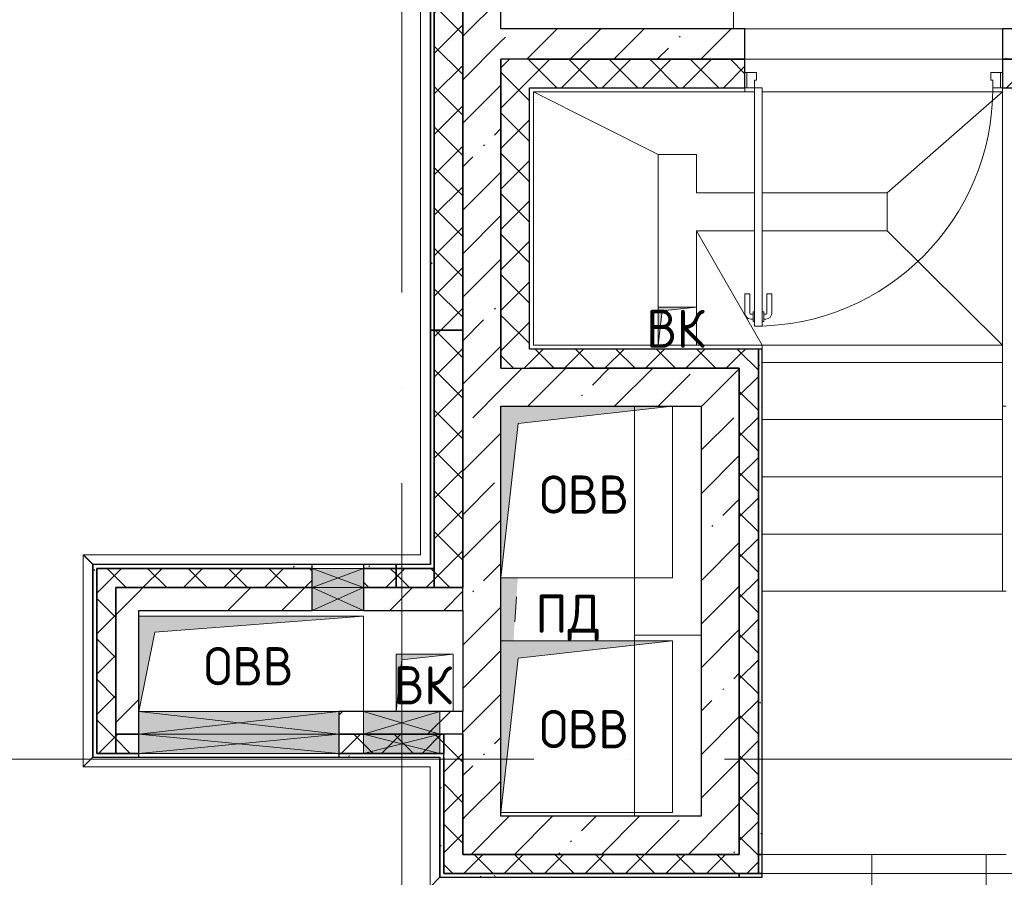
# Model space of a CAD drawing. Header units: millimetres. Extents: x -30540 to 143646, y -11730 to 123410.
# Tile 90 of 114: x 69931 to 75095, y 85180 to 89678. Entities that reach past the tile are written whole.
import ezdxf

# ---------------------------------------------------------------- set-up
doc = ezdxf.new("R2010")
doc.units = ezdxf.units.MM
doc.linetypes.add('ADSK_Линия сетки', pattern=[5000, 4000, -500, 0, -500])
doc.linetypes.add('Штриховая', pattern=[1000, 600, -400])
for name, color, linetype, lineweight in [('A-____-NOTE-TEXT', 7, 'Continuous', 18), ('A-DETL-____-THIN', 7, 'Continuous', 9), ('A-DOOR-____-MCUT', 7, 'Continuous', 9), ('A-DOOR-____-OTLN', 7, 'Continuous', 18), ('A-DOOR-FRAM-MCUT', 7, 'Continuous', 9), ('A-DOOR-OPNG-OTLN', 7, 'Continuous', 18), ('A-FLOR-____-OTLN', 7, 'Continuous', 18), ('A-GENM-____-OTLN', 7, 'Continuous', 18), ('A-GLAZ-____-MCUT', 7, 'Continuous', 9), ('A-GLAZ-____-OTLN', 7, 'Continuous', 18), ('A-ROOF-____-PATT', 7, 'Continuous', 18), ('A-WALL-____-MCUT', 7, 'Continuous', 40), ('A-WALL-____-OTLN', 7, 'Continuous', 18), ('A-WALL-____-PATT', 7, 'Continuous', 40), ('M-EQPM-____-OTLN', 7, 'Continuous', 18), ('S-GRID-____-OTLN', 7, 'Continuous', 9), ('S-STRS-____-OTLN', 7, 'Continuous', 18)]:
    doc.layers.add(name, color=color, linetype=linetype, lineweight=lineweight)
doc.styles.add('GOST Common', font='GOST_Common.ttf', dxfattribs={"height": 200})
pattern_1 = [(45, (0, 0), (-228.0985, 228.0985), []), (45, (228.1, 0), (-228.0985, 228.0985), [403.225, -80.645, 6.706, -73.939])]
pattern_2 = [(45, (0, 0), (-424.264, 424.264), []), (45, (0, 282.8), (-424.264, 424.264), [])]
pattern_3 = [(45, (0, 0), (-106.06602, 106.06602), []), (135, (0, 0), (-106.06602, -106.06602), [])]
pattern_4 = [(0, (0, 0), (406.4, 101.6), [6.706, -298.094, 6.706, -298.094, -1625.6]), (0, (0, 0), (406.4, 101.6), [-609.6, 6.706, -602.894, 6.706, -298.094, -711.2]), (0, (0, 0), (406.4, 101.6), [-1524, 6.706, -196.494, 6.706, -501.294]), (120, (152.4, 50.8), (-291.18818, 301.15272), [6.706, -298.094, 6.706, -298.094, -1625.6]), (120, (152.4, 50.8), (-291.18818, 301.15272), [-609.6, 6.706, -602.894, 6.706, -298.094, -711.2]), (120, (152.4, 50.8), (-291.18818, 301.15272), [-1524, 6.706, -196.494, 6.706, -501.294]), (240, (203.2, 254), (-115.21182, -402.75272), [6.706, -298.094, 6.706, -298.094, -1625.6]), (240, (203.2, 254), (-115.21182, -402.75272), [-609.6, 6.706, -602.894, 6.706, -298.094, -711.2]), (240, (203.2, 254), (-115.21182, -402.75272), [-1524, 6.706, -196.494, 6.706, -501.294])]

# ---------------------------------------------------------------- blocks, each defined once
blk = doc.blocks.new('АР_Отверстие прямоугольное - ВК-7440681-Кровля')
at = {"layer": 'A-GLAZ-____-OTLN', "lineweight": 13, "true_color": 0xf9f9f9}
blk.add_hatch(color=7, dxfattribs=at).paths.add_polyline_path([(-400, -60), (650, -60), (650, 60), (-400, 60)])
at = {"layer": 'A-GLAZ-____-MCUT', "color": 254, "lineweight": 15, "true_color": 0xcccccc}
for p, q in [((-400, 60), (-400, -60)), ((650, 60), (650, -60))]:
    blk.add_line(p, q, dxfattribs=at)
at = {"layer": 'A-GLAZ-____-OTLN', "color": 254, "lineweight": 5, "true_color": 0xcccccc}
for p, q in [((650, 60), (-400, -60)), ((-400, 60), (650, -60))]:
    blk.add_line(p, q, dxfattribs=at)
at = {"layer": 'A-GLAZ-____-OTLN', "color": 254, "lineweight": 13, "true_color": 0xcccccc}
for p, q in [((650, 60), (-400, 60)), ((-400, 60), (-400, -60)), ((650, -60), (650, 60)), ((-400, -60), (650, -60))]:
    blk.add_line(p, q, dxfattribs=at)
blk = doc.blocks.new('АР_Отверстие прямоугольное - ВК-6774350-Кровля')
at = {"layer": 'A-GLAZ-____-OTLN', "lineweight": 13, "true_color": 0xf9f9f9}
blk.add_hatch(color=7, dxfattribs=at).paths.add_polyline_path([(-10, -60), (260, -60), (260, 60), (-10, 60)])
at = {"layer": 'A-GLAZ-____-MCUT', "color": 254, "lineweight": 15, "true_color": 0xcccccc}
for p, q in [((-10, 60), (-10, -60)), ((260, 60), (260, -60))]:
    blk.add_line(p, q, dxfattribs=at)
at = {"layer": 'A-GLAZ-____-OTLN', "color": 254, "lineweight": 5, "true_color": 0xcccccc}
for p, q in [((260, 60), (-10, -60)), ((-10, 60), (260, -60))]:
    blk.add_line(p, q, dxfattribs=at)
at = {"layer": 'A-GLAZ-____-OTLN', "color": 254, "lineweight": 13, "true_color": 0xcccccc}
for p, q in [((260, 60), (-10, 60)), ((-10, 60), (-10, -60)), ((260, -60), (260, 60)), ((-10, -60), (260, -60))]:
    blk.add_line(p, q, dxfattribs=at)
blk = doc.blocks.new('АР_Отверстие прямоугольное - ВК-7440794-Кровля')
at = {"layer": 'A-GLAZ-____-OTLN', "lineweight": 13, "true_color": 0xf9f9f9}
blk.add_hatch(color=7, dxfattribs=at).paths.add_polyline_path([(650, -50), (650, 50), (-400, 49), (-400, -50), (-270.9, -50)])
at = {"layer": 'A-GLAZ-____-MCUT', "color": 254, "lineweight": 15, "true_color": 0xcccccc}
for p, q in [((-400, 50), (-400, -50)), ((650, 50), (650, -50))]:
    blk.add_line(p, q, dxfattribs=at)
at = {"layer": 'A-GLAZ-____-OTLN', "color": 254, "lineweight": 5, "true_color": 0xcccccc}
for p, q in [((650, 50), (-400, -50)), ((-400, 50), (650, -50))]:
    blk.add_line(p, q, dxfattribs=at)
at = {"layer": 'A-GLAZ-____-OTLN', "color": 254, "lineweight": 13, "true_color": 0xcccccc}
for p, q in [((650, 50), (-400, 50)), ((-400, 50), (-400, -50)), ((650, -50), (650, 50)), ((-400, -50), (650, -50))]:
    blk.add_line(p, q, dxfattribs=at)
blk = doc.blocks.new('АР_Отверстие прямоугольное - ВК-6777139-Кровля')
at = {"layer": 'A-GLAZ-____-OTLN', "lineweight": 13, "true_color": 0xf9f9f9}
blk.add_hatch(color=7, dxfattribs=at).paths.add_polyline_path([(260, 50), (-10, 50), (-10, -50), (260, -50)])
at = {"layer": 'A-GLAZ-____-MCUT', "color": 254, "lineweight": 15, "true_color": 0xcccccc}
for p, q in [((-10, 50), (-10, -50)), ((260, 50), (260, -50))]:
    blk.add_line(p, q, dxfattribs=at)
at = {"layer": 'A-GLAZ-____-OTLN', "color": 254, "lineweight": 5, "true_color": 0xcccccc}
for p, q in [((260, 50), (-10, -50)), ((-10, 50), (260, -50))]:
    blk.add_line(p, q, dxfattribs=at)
at = {"layer": 'A-GLAZ-____-OTLN', "color": 254, "lineweight": 13, "true_color": 0xcccccc}
for p, q in [((260, 50), (-10, 50)), ((-10, 50), (-10, -50)), ((260, -50), (260, 50)), ((-10, -50), (260, -50))]:
    blk.add_line(p, q, dxfattribs=at)
blk = doc.blocks.new('АР_Дверь однопольная1 - 1350х1900h_1200__Глухая_Кровля-7482180-Кровля')
at = {"layer": 'A-DOOR-____-MCUT', "color": 254, "lineweight": 15, "true_color": 0xcccccc}
for p, q in [((625, 1325), (585, 1325)), ((585, 1325), (585, 75)), ((625, 75), (625, 1325)), ((585, 75), (625, 75))]:
    blk.add_line(p, q, dxfattribs=at)
at = {"layer": 'A-DOOR-____-OTLN', "color": 254, "lineweight": 5, "true_color": 0xcccccc}
for p, q in [((577, 1300), (577, 1250)), ((585, 1300), (577, 1300)), ((625, 1300), (633, 1300)), ((633, 1300), (633, 1250)), ((535, 1155), (535, 1257.5)), ((560, 1155), (560, 1257.5)), ((577, 1287.5), (565, 1287.5)), ((577, 1262.5), (565, 1262.5)), ((577, 1250), (585, 1250)), ((633, 1250), (625, 1250)), ((633, 1287.5), (645, 1287.5)), ((633, 1262.5), (645, 1262.5)), ((650, 1155), (650, 1257.5)), ((675, 1155), (675, 1257.5)), ((560, 1155), (535, 1155)), ((650, 1155), (675, 1155))]:
    blk.add_line(p, q, dxfattribs=at)
at = {"layer": 'A-DOOR-____-OTLN', "color": 254, "lineweight": 13, "true_color": 0xcccccc}
blk.add_arc((625, 75), 1250, 90, 180, dxfattribs=at)
at = {"layer": 'A-DOOR-____-OTLN', "color": 254, "lineweight": 5, "true_color": 0xcccccc}
for centre, radius, start, end in [((565, 1257.5), 30, 90, 180), ((565, 1257.5), 4.99, 90, 180), ((645, 1257.5), 30, 0, 90), ((645, 1257.5), 4.99, 0, 90)]:
    blk.add_arc(centre, radius, start, end, dxfattribs=at)
at = {"layer": 'A-DOOR-FRAM-MCUT', "color": 254, "lineweight": 15, "true_color": 0xcccccc}
for p, q in [((-665, 75), (-675, 75)), ((-625, 75), (-665, 75)), ((-665, 75), (-665, -5)), ((-625, 35), (-625, 75)), ((665, 75), (625, 75)), ((625, 75), (625, 35)), ((665, -5), (665, 75)), ((665, 75), (675, 75)), ((-615, 35), (-625, 35)), ((-615, -5), (-615, 35)), ((625, 35), (615, 35)), ((615, 35), (615, -5)), ((-665, -5), (-675, -5)), ((-665, -5), (-615, -5)), ((615, -5), (665, -5)), ((665, -5), (675, -5))]:
    blk.add_line(p, q, dxfattribs=at)
blk = doc.blocks.new('КР-Проем - Настраиваемый-7482730-Кровля')
at = {"layer": 'A-DOOR-OPNG-OTLN', "color": 254, "lineweight": 13, "true_color": 0xcccccc}
for p, q in [((-675, 80), (675, 80)), ((-675, -80), (675, -80))]:
    blk.add_line(p, q, dxfattribs=at)
blk = doc.blocks.new('АР_Отверстие прямоугольное - ВК-7688361-Кровля')
at = {"layer": 'A-GLAZ-____-OTLN', "lineweight": 13, "true_color": 0xf9f9f9}
blk.add_hatch(color=7, dxfattribs=at).paths.add_polyline_path([(125, 60), (-75, 60), (-75, -60), (325, -60), (325, 60), (155, 60)])
at = {"layer": 'A-GLAZ-____-MCUT', "color": 254, "lineweight": 15, "true_color": 0xcccccc}
for p, q in [((-75, 60), (-75, -60)), ((325, 60), (325, -60))]:
    blk.add_line(p, q, dxfattribs=at)
at = {"layer": 'A-GLAZ-____-OTLN', "color": 254, "lineweight": 5, "true_color": 0xcccccc}
for p, q in [((325, 60), (-75, -60)), ((-75, 60), (325, -60))]:
    blk.add_line(p, q, dxfattribs=at)
at = {"layer": 'A-GLAZ-____-OTLN', "color": 254, "lineweight": 13, "true_color": 0xcccccc}
for p, q in [((325, 60), (-75, 60)), ((-75, 60), (-75, -60)), ((325, -60), (325, 60)), ((-75, -60), (325, -60))]:
    blk.add_line(p, q, dxfattribs=at)
blk = doc.blocks.new('АР_Отверстие прямоугольное - ВК-7688360-Кровля')
at = {"layer": 'A-GLAZ-____-OTLN', "lineweight": 13, "true_color": 0xf9f9f9}
blk.add_hatch(color=7, dxfattribs=at).paths.add_polyline_path([(-75, 50), (-75, -50), (325, -49), (325, 50)])
at = {"layer": 'A-GLAZ-____-MCUT', "color": 254, "lineweight": 15, "true_color": 0xcccccc}
for p, q in [((-75, 50), (-75, -50)), ((325, 50), (325, -50))]:
    blk.add_line(p, q, dxfattribs=at)
at = {"layer": 'A-GLAZ-____-OTLN', "color": 254, "lineweight": 5, "true_color": 0xcccccc}
for p, q in [((325, 50), (-75, -50)), ((-75, 50), (325, -50))]:
    blk.add_line(p, q, dxfattribs=at)
at = {"layer": 'A-GLAZ-____-OTLN', "color": 254, "lineweight": 13, "true_color": 0xcccccc}
for p, q in [((325, 50), (-75, 50)), ((-75, 50), (-75, -50)), ((325, -50), (325, 50)), ((-75, -50), (325, -50))]:
    blk.add_line(p, q, dxfattribs=at)
blk = doc.blocks.new('Перекрытия_Кровли_керамзит1 - Перекрытия_Кровли_керамзит-7483437-Кровля')
at = {"layer": 'A-FLOR-____-OTLN', "color": 254, "lineweight": 13, "true_color": 0xcccccc}
for p, q in [((7820, 31300), (7820, 32500)), ((9770, 32500), (9750, 32500)), ((7820, 30350), (7820, 31300)), ((7820, 31300), (8170, 31300))]:
    blk.add_line(p, q, dxfattribs=at)
blk = doc.blocks.new('_GM_Dt-St-D_Фартук гнутый из оцинкованной стали_Пристенный_Тип 1__c-верхняя кромка с отгибом_ - ФС-1_3_50х70У100-1_5_t__RAL7016-7686304-Кровля')
at = {"layer": 'A-GENM-____-OTLN', "color": 254, "lineweight": 13, "true_color": 0xcccccc}
for p, q in [((1791.5, 0), (21.5, 0)), ((1791.5, 0), (1791.5, 1.5)), ((1791.5, 0), (1841.5, -50)), ((1841.5, -50), (73, -50))]:
    blk.add_line(p, q, dxfattribs=at)
blk = doc.blocks.new('_GM_Dt-St-D_Фартук гнутый из оцинкованной стали_Пристенный_Тип 1__c-верхняя кромка с отгибом_ - ФС-1_3_50х70У100-1_5_t__RAL7016-V10-Кровля')
at = {"layer": 'A-GENM-____-OTLN', "color": 254, "lineweight": 13, "true_color": 0xcccccc}
for p, q in [((0, 0), (1821.5, 0)), ((50, 50), (1871.5, 50)), ((1871.5, 50), (1821.5, 0)), ((1821.5, -1.5), (1821.5, 0))]:
    blk.add_line(p, q, dxfattribs=at)
blk = doc.blocks.new('_GM_Dt-St-D_Фартук гнутый из оцинкованной стали_Пристенный_Тип 1__c-верхняя кромка с отгибом_ - ФС-1_3_50х70У100-1_5_t__RAL7016-7550971-Кровля')
at = {"layer": 'A-GENM-____-OTLN', "color": 254, "lineweight": 13, "true_color": 0xcccccc}
for p, q in [((0, -50), (50, 0)), ((50, 1.5), (50, 0)), ((1063, 0), (50, 0)), ((1063, 0), (1063, 1.5)), ((1063, 0), (1113, -50)), ((1113, -50), (0, -50))]:
    blk.add_line(p, q, dxfattribs=at)
blk = doc.blocks.new('_GM_Dt-St-D_Фартук гнутый из оцинкованной стали_Пристенный_Тип 1__c-верхняя кромка с отгибом_ - ФС-1_3_50х70У100-1_5_t__RAL7016-7714074-Кровля')
at = {"layer": 'A-GENM-____-OTLN', "color": 254, "lineweight": 13, "true_color": 0xcccccc}
for p, q in [((631.5, 0), (0, 0)), ((631.5, 0), (631.5, 1.5)), ((631.5, 0), (681.5, -50)), ((681.5, -50), (50, -50))]:
    blk.add_line(p, q, dxfattribs=at)
blk = doc.blocks.new('АР_Канал вертикальный прямоугольный - ВК-6145079-Кровля')
at = {"layer": 'M-EQPM-____-OTLN', "lineweight": 13, "true_color": 0xe2e2e2}
blk.add_hatch(color=254, dxfattribs=at).paths.add_polyline_path([(-150, -150), (-120, 120), (150, 150), (-150, 150)])
at = {"layer": 'M-EQPM-____-OTLN', "color": 253, "lineweight": 13, "true_color": 0xaaaaaa}
for p, q in [((150, 150), (-150, 150)), ((-150, 150), (-150, -150)), ((150, 150), (-150, 150)), ((-150, 150), (-150, -150)), ((-150, -150), (-150, 150)), ((-150, 150), (150, 150)), ((-150, -150), (-120, 120)), ((-150, -150), (-120, 120)), ((-120, 120), (150, 150)), ((-120, 120), (150, 150)), ((150, -150), (150, 150)), ((150, 150), (150, -150)), ((-150, -150), (150, -150)), ((150, -150), (-150, -150))]:
    blk.add_line(p, q, dxfattribs=at)
blk = doc.blocks.new('АР_Канал вертикальный прямоугольный - ПД-7727162-Кровля')
at = {"layer": 'M-EQPM-____-OTLN', "lineweight": 13, "true_color": 0xe2e2e2}
blk.add_hatch(color=254, dxfattribs=at).paths.add_polyline_path([(-284.7, -155), (-261.3, 175), (-350, 175), (-350, -155)])
at = {"layer": 'A-DETL-____-THIN', "color": 253, "lineweight": 5, "true_color": 0xaaaaaa}
for p, q in [((350, 275), (350, 952.2)), ((350, 952.2), (350, 275)), ((350, 275), (350, 952.2)), ((350, 952.2), (350, 275)), ((350, -955), (350, -277.8)), ((350, -277.8), (350, -955)), ((350, -955), (350, -277.8)), ((350, -277.8), (350, -955))]:
    blk.add_line(p, q, dxfattribs=at)
at = {"layer": 'M-EQPM-____-OTLN', "color": 253, "lineweight": 13, "true_color": 0xaaaaaa}
for p, q in [((-350, 75), (-350, -55)), ((-350, 75), (-350, -55)), ((-350, -55), (-350, 75)), ((-277.6, -55), (-268.4, 75)), ((-277.6, -55), (-268.4, 75)), ((350, -55), (350, 75)), ((350, 75), (350, -55))]:
    blk.add_line(p, q, dxfattribs=at)
blk = doc.blocks.new('АР_Канал вертикальный прямоугольный - ОВВ-7440293-Кровля')
at = {"layer": 'M-EQPM-____-OTLN', "lineweight": 13, "true_color": 0xe2e2e2}
blk.add_hatch(color=254, dxfattribs=at).paths.add_polyline_path([(-590, -250), (-506, 166), (560.9, 250), (-590, 250)])
at = {"layer": 'M-EQPM-____-OTLN', "color": 253, "lineweight": 13, "true_color": 0xaaaaaa}
for p, q in [((590, 250), (-590, 250)), ((-590, 250), (-590, -250)), ((590, 250), (-590, 250)), ((-590, 250), (-590, -250)), ((-590, -250), (-590, 250)), ((-590, 250), (590, 250)), ((-506, 166), (590, 250)), ((-506, 166), (590, 250)), ((590, -250), (590, 250)), ((590, 250), (590, -250)), ((-590, -250), (-506, 166)), ((-590, -250), (-506, 166)), ((-590, -250), (590, -250)), ((590, -250), (-590, -250))]:
    blk.add_line(p, q, dxfattribs=at)
blk = doc.blocks.new('АР_Канал вертикальный прямоугольный - ВК-7546676-Кровля')
at = {"layer": 'M-EQPM-____-OTLN', "lineweight": 13, "true_color": 0xe2e2e2}
blk.add_hatch(color=254, dxfattribs=at).paths.add_polyline_path([(-100, -100), (-80, 80), (100, 100), (-100, 100)])
at = {"layer": 'M-EQPM-____-OTLN', "color": 253, "lineweight": 13, "true_color": 0xaaaaaa}
for p, q in [((100, 100), (-100, 100)), ((-100, 100), (-100, -100)), ((100, 100), (-100, 100)), ((-100, 100), (-100, -100)), ((-100, -100), (-100, 100)), ((-100, 100), (100, 100)), ((-100, -100), (-80, 80)), ((-100, -100), (-80, 80)), ((-80, 80), (100, 100)), ((-80, 80), (100, 100)), ((100, -100), (100, 100)), ((100, 100), (100, -100)), ((-100, -100), (100, -100)), ((100, -100), (-100, -100))]:
    blk.add_line(p, q, dxfattribs=at)
blk = doc.blocks.new('АР_Канал вертикальный прямоугольный - ОВВ-7978253-Кровля')
at = {"layer": 'M-EQPM-____-OTLN', "lineweight": 13, "true_color": 0xe2e2e2}
blk.add_hatch(color=254, dxfattribs=at).paths.add_polyline_path([(-450, -450), (-360, 360), (450, 450), (-450, 450), (-450, 174.7)])
at = {"layer": 'M-EQPM-____-OTLN', "color": 253, "lineweight": 13, "true_color": 0xaaaaaa}
for p, q in [((450, 450), (-450, 450)), ((-450, 450), (-450, -450)), ((450, 450), (-450, 450)), ((-450, 450), (-450, -450)), ((-450, -450), (-450, 450)), ((-450, 450), (450, 450)), ((-360, 360), (450, 450)), ((-360, 360), (450, 450)), ((450, -450), (450, 450)), ((450, 450), (450, -450)), ((-450, -450), (-360, 360)), ((-450, -450), (-360, 360)), ((-450, -450), (450, -450)), ((450, -450), (-450, -450))]:
    blk.add_line(p, q, dxfattribs=at)
blk = doc.blocks.new('Наметкина 10_РД_АР_К3_отсоединено_rvt-1-Кровля')
at = {"layer": 'A-ROOF-____-PATT', "lineweight": 5, "true_color": 0xe4e4e4}
h = blk.add_hatch(dxfattribs=at)
h.set_pattern_fill('FP_14', color=254, style=0, pattern_type=2)
h.set_pattern_definition([(0, (0, 0), (0, 600), []), (90, (0, 0), (-600, 4e-14), [])])
h.paths.add_polyline_path([(75135.3, 82150), (75135.3, 85300), (73825.3, 85300), (73825.3, 82150)])
at = {"layer": 'A-WALL-____-PATT', "lineweight": 5, "true_color": 0xcccccc}
h = blk.add_hatch(dxfattribs=at)
h.set_pattern_fill('FP_16', color=254, style=0, pattern_type=2)
h.set_pattern_definition(pattern_4)
h.paths.add_polyline_path([(72105.3, 88050), (72105.3, 92250), (72085.3, 92250), (72085.3, 88050)])
h = blk.add_hatch(dxfattribs=at)
h.set_pattern_fill('FP_13', color=254, style=0, pattern_type=2)
h.set_pattern_definition(pattern_3)
h.paths.add_polyline_path([(72255.3, 88050), (72255.3, 92250), (72105.3, 92250), (72105.3, 88050)])
h = blk.add_hatch(dxfattribs=at)
h.set_pattern_fill('FP_11', color=254, style=0, pattern_type=2)
h.set_pattern_definition(pattern_1)
h.paths.add_polyline_path([(72455.3, 85500), (72455.3, 92050), (72255.3, 92050), (72255.3, 85500)])
h = blk.add_hatch(dxfattribs=at)
h.set_pattern_fill('FP_11', color=254, style=0, pattern_type=2)
h.set_pattern_definition(pattern_1)
h.paths.add_polyline_path([(75255.3, 89470), (75255.3, 89630), (75085.3, 89630), (75085.3, 89470)])
h.paths.add_polyline_path([(73735.3, 89470), (73735.3, 89630), (72455.3, 89630), (72455.3, 89470), (72728, 89470)])
h = blk.add_hatch(dxfattribs=at)
h.set_pattern_fill('FP_13', color=254, style=0, pattern_type=2)
h.set_pattern_definition(pattern_3)
h.paths.add_polyline_path([(72605.3, 87850), (72605.3, 89470), (72455.3, 89470), (72455.3, 87850)])
h = blk.add_hatch(dxfattribs=at)
h.set_pattern_fill('FP_13', color=254, style=0, pattern_type=2)
h.set_pattern_definition(pattern_3)
h.paths.add_polyline_path([(75255.3, 89320), (75255.3, 89470), (75085.3, 89470), (75085.3, 89320)])
h.paths.add_polyline_path([(72605.3, 89320), (73735.3, 89320), (73735.3, 89470), (72605.3, 89470)])
h = blk.add_hatch(dxfattribs=at)
h.set_pattern_fill('FP_13', color=254, style=0, pattern_type=2)
h.set_pattern_definition(pattern_3)
h.paths.add_polyline_path([(72255.3, 86700), (72255.3, 88050), (72105.3, 88050), (72105.3, 86700)])
h = blk.add_hatch(dxfattribs=at)
h.set_pattern_fill('FP_13', color=254, style=0, pattern_type=2)
h.set_pattern_definition(pattern_3)
h.paths.add_polyline_path([(73505.3, 87850), (73705.3, 87850), (73705.3, 87950), (72605.3, 87950), (72605.3, 87850), (72728, 87850)])
h = blk.add_hatch(dxfattribs=at)
h.set_pattern_fill('FP_13', color=254, style=0, pattern_type=2)
h.set_pattern_definition(pattern_3)
h.paths.add_polyline_path([(73705.3, 85630), (73805.3, 85630), (73805.3, 87950), (73705.3, 87950), (73705.3, 87374.7)])
h = blk.add_hatch(dxfattribs=at)
h.set_pattern_fill('FP_16', color=254, style=0, pattern_type=2)
h.set_pattern_definition(pattern_4)
h.paths.add_polyline_path([(73825.3, 85300), (73825.3, 87950), (73805.3, 87950), (73805.3, 85300)])
h = blk.add_hatch(dxfattribs=at)
h.set_pattern_fill('FP_11', color=254, style=0, pattern_type=2)
h.set_pattern_definition(pattern_1)
h.paths.add_polyline_path([(72597.8, 87650), (73505.3, 87650), (73505.3, 87850), (72455.3, 87850), (72455.3, 87650), (72545.3, 87650)])
h = blk.add_hatch(dxfattribs=at)
h.set_pattern_fill('FP_11', color=254, style=0, pattern_type=2)
h.set_pattern_definition(pattern_1)
h.paths.add_polyline_path([(73505.3, 85500), (73705.3, 85500), (73705.3, 87850), (73505.3, 87850), (73505.3, 87374.7)])
h = blk.add_hatch(dxfattribs=at)
h.set_pattern_fill('FP_16', color=254, style=0, pattern_type=2)
h.set_pattern_definition(pattern_4)
h.paths.add_polyline_path([(71905.3, 86800), (71905.3, 86820), (71735.3, 86820), (71735.3, 86800)])
h.paths.add_polyline_path([(71465.3, 86800), (71465.3, 86820), (70315.3, 86820), (70315.3, 86800), (70684.4, 86800)])
h = blk.add_hatch(dxfattribs=at)
h.set_pattern_fill('FP_16', color=254, style=0, pattern_type=2)
h.set_pattern_definition(pattern_4)
h.paths.add_polyline_path([(70335.3, 85810), (70335.3, 86800), (70315.3, 86800), (70315.3, 85810)])
h = blk.add_hatch(dxfattribs=at)
h.set_pattern_fill('FP_13', color=254, style=0, pattern_type=2)
h.set_pattern_definition(pattern_3)
h.paths.add_polyline_path([(70335.3, 85830), (70435.3, 85830), (70435.3, 86800), (70335.3, 86800), (70335.3, 85929)])
h = blk.add_hatch(dxfattribs=at)
h.set_pattern_fill('FP_13', color=254, style=0, pattern_type=2)
h.set_pattern_definition(pattern_3)
h.paths.add_polyline_path([(71905.3, 86700), (71905.3, 86800), (71735.3, 86800), (71735.3, 86700)])
h.paths.add_polyline_path([(71465.3, 86700), (71465.3, 86800), (70435.3, 86800), (70435.3, 86700), (70684.4, 86700)])
h = blk.add_hatch(dxfattribs=at)
h.set_pattern_fill('FP_13', color=254, style=0, pattern_type=2)
h.set_pattern_definition(pattern_3)
h.paths.add_polyline_path([(72105.3, 86700), (72105.3, 86800), (71905.3, 86800), (71905.3, 86700)])
h = blk.add_hatch(dxfattribs=at)
h.set_pattern_fill('FP_12', color=254, style=0, pattern_type=2)
h.set_pattern_definition(pattern_2)
h.paths.add_polyline_path([(70435.3, 86050), (70555.3, 86050), (70555.3, 86700), (70435.3, 86700), (70435.3, 86466)])
h = blk.add_hatch(dxfattribs=at)
h.set_pattern_fill('FP_12', color=254, style=0, pattern_type=2)
h.set_pattern_definition(pattern_2)
h.paths.add_polyline_path([(72255.3, 86580), (72255.3, 86700), (71735.3, 86700), (71735.3, 86580)])
h.paths.add_polyline_path([(71465.3, 86580), (71465.3, 86700), (70555.3, 86700), (70555.3, 86580), (70684.4, 86580)])
h = blk.add_hatch(dxfattribs=at)
h.set_pattern_fill('FP_12', color=254, style=0, pattern_type=2)
h.set_pattern_definition(pattern_2)
h.paths.add_polyline_path([(72155.3, 85930), (72255.3, 85930), (72255.3, 86050), (71605.3, 86050), (71605.3, 85930), (72135.3, 85930)])
h.paths.add_polyline_path([(70435.3, 85930), (70555.3, 85930), (70555.3, 86050), (70435.3, 86050)])
h = blk.add_hatch(dxfattribs=at)
h.set_pattern_fill('FP_13', color=254, style=0, pattern_type=2)
h.set_pattern_definition(pattern_3)
h.paths.add_polyline_path([(72135.3, 85830), (72155.3, 85830), (72155.3, 85930), (71605.3, 85929), (71605.3, 85830), (71735.3, 85830)])
h.paths.add_polyline_path([(70435.3, 85830), (70555.3, 85830), (70555.3, 85930), (70435.3, 85929)])
h = blk.add_hatch(dxfattribs=at)
h.set_pattern_fill('FP_13', color=254, style=0, pattern_type=2)
h.set_pattern_definition(pattern_3)
h.paths.add_polyline_path([(72255.3, 85200), (72255.3, 85930), (72155.3, 85929), (72155.3, 85200)])
h = blk.add_hatch(dxfattribs=at)
h.set_pattern_fill('FP_16', color=254, style=0, pattern_type=2)
h.set_pattern_definition(pattern_4)
h.paths.add_polyline_path([(72135.3, 85810), (72155.3, 85810), (72155.3, 85830), (71605.3, 85830), (71605.3, 85810), (71706.2, 85810)])
h.paths.add_polyline_path([(70555.3, 85810), (70555.3, 85830), (70335.3, 85830), (70335.3, 85810)])
h = blk.add_hatch(dxfattribs=at)
h.set_pattern_fill('FP_16', color=254, style=0, pattern_type=2)
h.set_pattern_definition(pattern_4)
h.paths.add_polyline_path([(72155.3, 85180), (72155.3, 85810), (72135.3, 85810), (72135.3, 85180)])
h = blk.add_hatch(dxfattribs=at)
h.set_pattern_fill('FP_13', color=254, style=0, pattern_type=2)
h.set_pattern_definition(pattern_3)
h.paths.add_polyline_path([(73805.3, 85200), (73805.3, 85630), (73705.3, 85630), (73705.3, 85200)])
h = blk.add_hatch(dxfattribs=at)
h.set_pattern_fill('FP_11', color=254, style=0, pattern_type=2)
h.set_pattern_definition(pattern_1)
h.paths.add_polyline_path([(73705.3, 85300), (73705.3, 85500), (72255.3, 85500), (72255.3, 85300), (72728, 85300)])
h = blk.add_hatch(dxfattribs=at)
h.set_pattern_fill('FP_13', color=254, style=0, pattern_type=2)
h.set_pattern_definition(pattern_3)
h.paths.add_polyline_path([(73705.3, 85200), (73705.3, 85300), (72255.3, 85300), (72255.3, 85200), (72728, 85200)])
h = blk.add_hatch(dxfattribs=at)
h.set_pattern_fill('FP_16', color=254, style=0, pattern_type=2)
h.set_pattern_definition(pattern_4)
h.paths.add_polyline_path([(73705.3, 85180), (73705.3, 85200), (72155.3, 85200), (72155.3, 85180), (72728, 85180)])
at = {"layer": 'A-FLOR-____-OTLN', "color": 254, "lineweight": 13, "true_color": 0xcccccc}
for p, q in [((73675.3, 90850), (73675.3, 89630)), ((73735.3, 89630), (75085.3, 89630)), ((75085.3, 89470), (73735.3, 89470)), ((72625.3, 87970), (72625.3, 89300)), ((72625.3, 89300), (73785.3, 89300)), ((72625.3, 89300), (73280.3, 88970)), ((73735.3, 89320), (73735.3, 89300)), ((73735.3, 89300), (73785.3, 89300)), ((73825.3, 89300), (75085.3, 89300)), ((73825.3, 89300), (75085.3, 89300)), ((75085.3, 89300), (74480.3, 88770)), ((74480.3, 88770), (75085.3, 89300)), ((75085.3, 89300), (75085.3, 89320)), ((75085.3, 89300), (75085.3, 87970)), ((73280.3, 87970), (73280.3, 88970)), ((73280.3, 88970), (73280.3, 87970)), ((73280.3, 88970), (73480.3, 88970)), ((73480.3, 88970), (73480.3, 88770)), ((73480.3, 88770), (73785.3, 88770)), ((73785.3, 88770), (73480.3, 88770)), ((73825.3, 88770), (74480.3, 88770)), ((74480.3, 88770), (73825.3, 88770)), ((74480.3, 88770), (74480.3, 88570)), ((74480.3, 88570), (74480.3, 88770)), ((73480.3, 88570), (73480.3, 87970)), ((73785.3, 88570), (73480.3, 88570)), ((73480.3, 87970), (73480.3, 88570)), ((73825.3, 87970), (73480.3, 88570)), ((73480.3, 88570), (73785.3, 88570)), ((74480.3, 88570), (73825.3, 88570)), ((73825.3, 88570), (74480.3, 88570)), ((74480.3, 88570), (75085.3, 87970)), ((73280.3, 87970), (72625.3, 87970)), ((73480.3, 87970), (73280.3, 87970)), ((73825.3, 87970), (73480.3, 87970)), ((75085.3, 87970), (73825.3, 87970)), ((75085.3, 87970), (73825.3, 87970)), ((73825.3, 87970), (73825.3, 87950)), ((75085.3, 87880), (75085.3, 87970)), ((75085.3, 87650), (75105.3, 87650)), ((73825.3, 86680), (75105.3, 86680)), ((75105.3, 85300), (73825.3, 85300))]:
    blk.add_line(p, q, dxfattribs=at)
at = {"layer": 'A-GENM-____-OTLN', "color": 254, "lineweight": 13, "true_color": 0xcccccc}
for p, q in [((72033.8, 86870), (72033.8, 93950)), ((72083.8, 86820), (72083.8, 93950))]:
    blk.add_line(p, q, dxfattribs=at)
at = {"layer": 'A-WALL-____-MCUT', "color": 254, "lineweight": 30, "true_color": 0xcccccc}
for p, q in [((72085.3, 92250), (72085.3, 88050)), ((72105.3, 88050), (72105.3, 92250)), ((72105.3, 92250), (72105.3, 88050)), ((72255.3, 88050), (72255.3, 92250)), ((72255.3, 92050), (72255.3, 86700)), ((72455.3, 89630), (72455.3, 92050)), ((73735.3, 89630), (72455.3, 89630)), ((73735.3, 89470), (73735.3, 89630)), ((75255.3, 89630), (75085.3, 89630)), ((75085.3, 89630), (75085.3, 89470)), ((72455.3, 89470), (72455.3, 87850)), ((72605.3, 89470), (72455.3, 89470)), ((72455.3, 87850), (72455.3, 89470)), ((72605.3, 89470), (73735.3, 89470)), ((73735.3, 89470), (72605.3, 89470)), ((73735.3, 89320), (73735.3, 89470)), ((75085.3, 89470), (75255.3, 89470)), ((75255.3, 89470), (75085.3, 89470)), ((75085.3, 89470), (75085.3, 89320)), ((72605.3, 87950), (72605.3, 89320)), ((72605.3, 89320), (73735.3, 89320)), ((75085.3, 89320), (75255.3, 89320)), ((72105.3, 88050), (72085.3, 88050)), ((72085.3, 88050), (72085.3, 86820)), ((72085.3, 88050), (72105.3, 88050)), ((72255.3, 88050), (72105.3, 88050)), ((72105.3, 88050), (72105.3, 86700)), ((72105.3, 86800), (72105.3, 88050)), ((72105.3, 88050), (72255.3, 88050)), ((72255.3, 86700), (72255.3, 88050)), ((73705.3, 87950), (72605.3, 87950)), ((73805.3, 87950), (73705.3, 87950)), ((73805.3, 85630), (73805.3, 87950)), ((73805.3, 87950), (73805.3, 85300)), ((73825.3, 87950), (73805.3, 87950)), ((73825.3, 85300), (73825.3, 87950)), ((72455.3, 87850), (72605.3, 87850)), ((73505.3, 87850), (72605.3, 87850)), ((72605.3, 87850), (73505.3, 87850)), ((73705.3, 87850), (73505.3, 87850)), ((73505.3, 87850), (73705.3, 87850)), ((73705.3, 85500), (73705.3, 87850)), ((73705.3, 87850), (73705.3, 85630)), ((72455.3, 87650), (73505.3, 87650)), ((72455.3, 85500), (72455.3, 87650)), ((73505.3, 87650), (73505.3, 85500)), ((71465.3, 86820), (70315.3, 86820)), ((70315.3, 86820), (70315.3, 86800)), ((71465.3, 86800), (71465.3, 86820)), ((71905.3, 86820), (71735.3, 86820)), ((71735.3, 86820), (71735.3, 86800)), ((71905.3, 86800), (71905.3, 86820)), ((72085.3, 86820), (71905.3, 86820)), ((71905.3, 86820), (71905.3, 86800)), ((70315.3, 86800), (70315.3, 85810)), ((70335.3, 86800), (70335.3, 85830)), ((70435.3, 86800), (70335.3, 86800)), ((70335.3, 86800), (71465.3, 86800)), ((70335.3, 85830), (70335.3, 86800)), ((71465.3, 86800), (70435.3, 86800)), ((71465.3, 86700), (71465.3, 86800)), ((71735.3, 86800), (71905.3, 86800)), ((71905.3, 86800), (71735.3, 86800)), ((71735.3, 86800), (71735.3, 86700)), ((72105.3, 86800), (71905.3, 86800)), ((71905.3, 86800), (71905.3, 86700)), ((71905.3, 86800), (72085.3, 86800)), ((71905.3, 86700), (71905.3, 86800)), ((72085.3, 86800), (72105.3, 86800)), ((72105.3, 86700), (72105.3, 86800)), ((70435.3, 86700), (70435.3, 86050)), ((70555.3, 86700), (70435.3, 86700)), ((70435.3, 85830), (70435.3, 86700)), ((70435.3, 86700), (71465.3, 86700)), ((71465.3, 86700), (70555.3, 86700)), ((71465.3, 86580), (71465.3, 86700)), ((72255.3, 86700), (71735.3, 86700)), ((71735.3, 86700), (71735.3, 86580)), ((71735.3, 86700), (71905.3, 86700)), ((71905.3, 86700), (72105.3, 86700)), ((72105.3, 86700), (72255.3, 86700)), ((72255.3, 86580), (72255.3, 86700)), ((70555.3, 86580), (71465.3, 86580)), ((70555.3, 86050), (70555.3, 86580)), ((71735.3, 86580), (72255.3, 86580)), ((72255.3, 86580), (72255.3, 86050)), ((70435.3, 86050), (70435.3, 85930)), ((70555.3, 85930), (70555.3, 86050)), ((71735.3, 86050), (71605.3, 86050)), ((71605.3, 86050), (71605.3, 85930)), ((72135.3, 86050), (71735.3, 86050)), ((72255.3, 86050), (72135.3, 86050)), ((72255.3, 85930), (72255.3, 86050)), ((70435.3, 85930), (70555.3, 85930)), ((70555.3, 85930), (70435.3, 85930)), ((70435.3, 85930), (70435.3, 85830)), ((70555.3, 85830), (70555.3, 85930)), ((71605.3, 85930), (71735.3, 85930)), ((71735.3, 85930), (71605.3, 85930)), ((71605.3, 85930), (71605.3, 85830)), ((71735.3, 85930), (72135.3, 85930)), ((72135.3, 85930), (71735.3, 85930)), ((72135.3, 85930), (72155.3, 85930)), ((72155.3, 85930), (72135.3, 85930)), ((72155.3, 85830), (72155.3, 85930)), ((72155.3, 85930), (72155.3, 85830)), ((72255.3, 85930), (72155.3, 85930)), ((72255.3, 85300), (72255.3, 85930)), ((72255.3, 85930), (72255.3, 85500)), ((70335.3, 85830), (70435.3, 85830)), ((70555.3, 85830), (70335.3, 85830)), ((70435.3, 85830), (70555.3, 85830)), ((70555.3, 85810), (70555.3, 85830)), ((71605.3, 85830), (71735.3, 85830)), ((71735.3, 85830), (71605.3, 85830)), ((71605.3, 85830), (71605.3, 85810)), ((71735.3, 85830), (72135.3, 85830)), ((72135.3, 85830), (71735.3, 85830)), ((72135.3, 85830), (72155.3, 85830)), ((72155.3, 85830), (72135.3, 85830)), ((72155.3, 85810), (72155.3, 85830)), ((70315.3, 85810), (70335.3, 85810)), ((70335.3, 85810), (70555.3, 85810)), ((71605.3, 85810), (72135.3, 85810)), ((72135.3, 85810), (72135.3, 85180)), ((72155.3, 85810), (72155.3, 85200)), ((72155.3, 85200), (72155.3, 85810)), ((73705.3, 85630), (73705.3, 85300)), ((73805.3, 85200), (73805.3, 85630)), ((72255.3, 85500), (72255.3, 85300)), ((73505.3, 85500), (72455.3, 85500)), ((73705.3, 85300), (73705.3, 85500)), ((72255.3, 85300), (73705.3, 85300)), ((73705.3, 85300), (72255.3, 85300)), ((73805.3, 85300), (73825.3, 85300)), ((73805.3, 85300), (73805.3, 85200)), ((73825.3, 85300), (73805.3, 85300)), ((73825.3, 85200), (73825.3, 85300)), ((72135.3, 85180), (72155.3, 85180)), ((72155.3, 85200), (72255.3, 85200)), ((73705.3, 85200), (72155.3, 85200)), ((72155.3, 85180), (73705.3, 85180)), ((72255.3, 85200), (73705.3, 85200)), ((73705.3, 85200), (73805.3, 85200)), ((73825.3, 85200), (73705.3, 85200)), ((73705.3, 85200), (73705.3, 85180)), ((73705.3, 85180), (73705.3, 85200)), ((73705.3, 85180), (73825.3, 85180)), ((73805.3, 85200), (73825.3, 85200)), ((73825.3, 85180), (73825.3, 85200))]:
    blk.add_line(p, q, dxfattribs=at)
at = {"layer": 'A-WALL-____-OTLN', "color": 254, "lineweight": 13, "true_color": 0xcccccc}
for p, q in [((71465.3, 86800), (71465.3, 86820)), ((71465.3, 86820), (71735.3, 86820)), ((71735.3, 86820), (71735.3, 86800)), ((71735.3, 86800), (71465.3, 86800)), ((71465.3, 86800), (71735.3, 86800)), ((71735.3, 86700), (71735.3, 86800)), ((71465.3, 86700), (71735.3, 86700)), ((71735.3, 86700), (71465.3, 86700)), ((71735.3, 86580), (71465.3, 86580)), ((70555.3, 86050), (71605.3, 86050)), ((70555.3, 86050), (70555.3, 85930)), ((71605.3, 85930), (71605.3, 86050)), ((71605.3, 85930), (70555.3, 85930)), ((70555.3, 85930), (71605.3, 85930)), ((70555.3, 85929), (70555.3, 85830)), ((71605.3, 85830), (71605.3, 85929)), ((71605.3, 85830), (70555.3, 85830)), ((70555.3, 85830), (71605.3, 85830)), ((70555.3, 85810), (70555.3, 85830)), ((71605.3, 85810), (71605.3, 85830)), ((71605.3, 85810), (70555.3, 85810))]:
    blk.add_line(p, q, dxfattribs=at)
at = {"layer": 'S-STRS-____-OTLN', "color": 254, "lineweight": 13, "true_color": 0xcccccc}
for p, q in [((75085.3, 87880), (73825.3, 87880)), ((75085.3, 87880), (75085.3, 87580)), ((75085.3, 87580), (73825.3, 87580)), ((75085.3, 87580), (75085.3, 87280)), ((75085.3, 87280), (73825.3, 87280)), ((75085.3, 87280), (75085.3, 86980)), ((75085.3, 86980), (73825.3, 86980)), ((75085.3, 86980), (75085.3, 86680)), ((75085.3, 86680), (73825.3, 86680))]:
    blk.add_line(p, q, dxfattribs=at)
at = {"layer": 'S-STRS-____-OTLN', "color": 254, "linetype": 'Штриховая', "lineweight": 13, "true_color": 0xcccccc}
for p, q in [((75085.3, 87880), (73825.3, 87880)), ((75085.3, 87580), (73825.3, 87580)), ((75085.3, 87280), (73825.3, 87280)), ((75085.3, 86980), (73825.3, 86980))]:
    blk.add_line(p, q, dxfattribs=at)
at = {"layer": 'A-DOOR-____-OTLN', "color": 254, "lineweight": 13, "true_color": 0xcccccc, "rotation": 180}
for name, p in [('КР-Проем - Настраиваемый-7482730-Кровля', (74410.3, 89550)), ('АР_Дверь однопольная1 - 1350х1900h_1200__Глухая_Кровля-7482180-Кровля', (74410.3, 89395))]:
    blk.add_blockref(name, p, dxfattribs=at)
at = {"layer": 'A-FLOR-____-OTLN', "color": 254, "lineweight": 13, "true_color": 0xcccccc}
blk.add_blockref('Перекрытия_Кровли_керамзит1 - Перекрытия_Кровли_керамзит-7483437-Кровля', (65335.3, 55150), dxfattribs=at)
at = {"layer": 'A-GENM-____-OTLN', "color": 254, "lineweight": 13, "true_color": 0xcccccc}
for name, p, rotation in [('_GM_Dt-St-D_Фартук гнутый из оцинкованной стали_Пристенный_Тип 1__c-верхняя кромка с отгибом_ - ФС-1_3_50х70У100-1_5_t__RAL7016-7550971-Кровля', (70313.8, 86871.5), 269.9999999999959), ('_GM_Dt-St-D_Фартук гнутый из оцинкованной стали_Пристенный_Тип 1__c-верхняя кромка с отгибом_ - ФС-1_3_50х70У100-1_5_t__RAL7016-7686304-Кровля', (72106.8, 86821.5), 180), ('_GM_Dt-St-D_Фартук гнутый из оцинкованной стали_Пристенный_Тип 1__c-верхняя кромка с отгибом_ - ФС-1_3_50х70У100-1_5_t__RAL7016-V10-Кровля', (72135.3, 85808.5), 180), ('_GM_Dt-St-D_Фартук гнутый из оцинкованной стали_Пристенный_Тип 1__c-верхняя кромка с отгибом_ - ФС-1_3_50х70У100-1_5_t__RAL7016-7714074-Кровля', (72133.8, 85810), 269.9999999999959)]:
    blk.add_blockref(name, p, dxfattribs=dict(at, rotation=rotation))
at = {"layer": 'A-GLAZ-____-OTLN', "color": 254, "lineweight": 13, "true_color": 0xcccccc, "rotation": 180}
for name, p in [('АР_Отверстие прямоугольное - ВК-6777139-Кровля', (71725.3, 86750)), ('АР_Отверстие прямоугольное - ВК-6774350-Кровля', (71725.3, 86640)), ('АР_Отверстие прямоугольное - ВК-7688361-Кровля', (72060.3, 85990)), ('АР_Отверстие прямоугольное - ВК-7688360-Кровля', (72060.3, 85880))]:
    blk.add_blockref(name, p, dxfattribs=at)
at = {"layer": 'A-GLAZ-____-OTLN', "color": 254, "lineweight": 13, "true_color": 0xcccccc}
for name, p in [('АР_Отверстие прямоугольное - ВК-7440681-Кровля', (70955.3, 85990)), ('АР_Отверстие прямоугольное - ВК-7440794-Кровля', (70955.3, 85880))]:
    blk.add_blockref(name, p, dxfattribs=at)
at = {"layer": 'M-EQPM-____-OTLN', "color": 253, "lineweight": 5, "true_color": 0xaaaaaa}
for name, p in [('АР_Канал вертикальный прямоугольный - ВК-7546676-Кровля', (73380.3, 88070)), ('АР_Канал вертикальный прямоугольный - ОВВ-7978253-Кровля', (72905.3, 87200)), ('АР_Канал вертикальный прямоугольный - ПД-7727162-Кровля', (72805.3, 86575)), ('АР_Канал вертикальный прямоугольный - ПД-7727162-Кровля', (72805.3, 86575)), ('АР_Канал вертикальный прямоугольный - ОВВ-7440293-Кровля', (71145.3, 86300)), ('АР_Канал вертикальный прямоугольный - ОВВ-7978253-Кровля', (72905.3, 85970)), ('АР_Канал вертикальный прямоугольный - ВК-6145079-Кровля', (72055.3, 86200))]:
    blk.add_blockref(name, p, dxfattribs=at)
at = {"layer": 'A-____-NOTE-TEXT', "color": 253, "lineweight": 5, "true_color": 0xaaaaaa, "char_height": 200, "attachment_point": 1, "style": 'GOST Common'}
for s, insert, width in [('ВК', (73218.1, 88157.2), 400.844), ('ОВВ', (72657.1, 87287.2), 609.282), ('ПД', (72636.1, 86662.2), 416.877), ('ОВВ', (70897.1, 86387.2), 609.282), ('ВК', (71893.1, 86287.2), 400.844), ('ОВВ', (72657.1, 86057.2), 609.282)]:
    blk.add_mtext(s, dxfattribs=dict(at, insert=insert, width=width))

msp = doc.modelspace()

# ---------------------------------------------------------------- linework, layer by layer
at = {"layer": 'S-GRID-____-OTLN', "color": 253, "linetype": 'ADSK_Линия сетки', "true_color": 0xaaaaaa}
for p, q in [((71935.3, 53245.6), (71935.3, 100101.1)), ((132629, 85800), (62296.8, 85800))]:
    msp.add_line(p, q, dxfattribs=at)

# ---------------------------------------------------------------- block references
at = {"lineweight": 5}
msp.add_blockref('Наметкина 10_РД_АР_К3_отсоединено_rvt-1-Кровля', (0, 0), dxfattribs=at)

doc.saveas('drawing.dxf')
